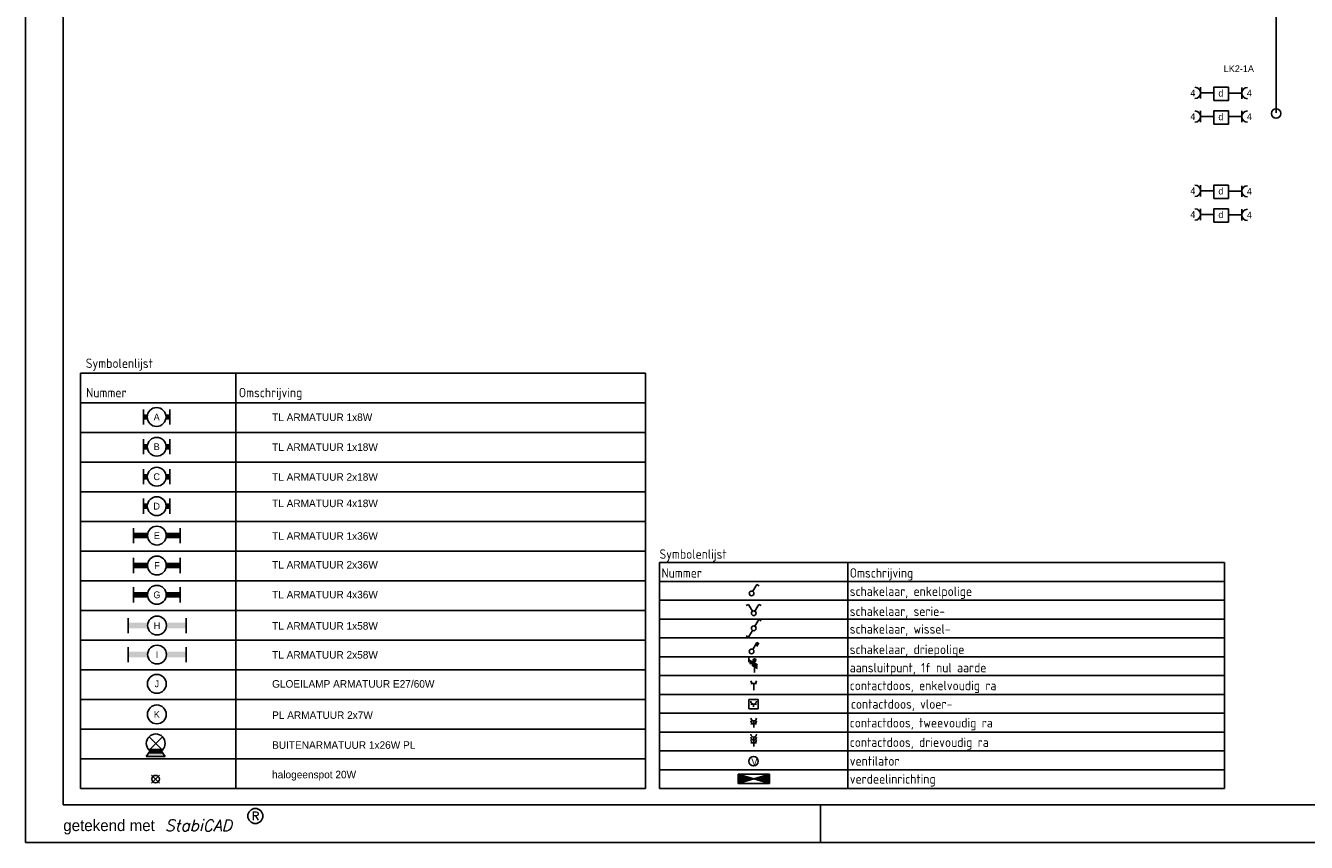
# Model space of a CAD drawing. Extents: x 0 to 84100, y 0 to 59400.
# Tile 1 of 14: x 0 to 34004, y 0 to 21675. Entities that reach past the tile are written whole.
import ezdxf
from ezdxf.enums import TextEntityAlignment as Align

# ---------------------------------------------------------------- set-up
doc = ezdxf.new("R2010")
doc.units = 0
doc.layers.get('0').update_dxf_attribs({"linetype": 'CONTINUOUS'})
for name, color, linetype in [('00KAD025', 2, 'CONTINUOUS'), ('00KAD070', 5, 'CONTINUOUS'), ('BL$2----', 7, 'CONTINUOUS'), ('EL$1----', 3, 'CONTINUOUS'), ('EL6212--', 3, 'CONTINUOUS'), ('EL6222--', 3, 'CONTINUOUS'), ('EL6311--', 3, 'CONTINUOUS')]:
    doc.layers.add(name, color=color, linetype=linetype)
doc.styles.add('BURO-018', font='BUROFONT.SHX', dxfattribs={"height": 180})
doc.styles.add('ROMANS', font='ROMANS.SHX')
doc.styles.add('SCRIPTS', font='IC-SCRPS.SHX')
doc.styles.get("Standard").update_dxf_attribs({"font": 'ISOCP'})

# ---------------------------------------------------------------- blocks, each defined once
blk = doc.blocks.new('A1-HOR')
at = {"layer": '00KAD025', "linetype": 'Continuous'}
for p, q in [((0, 594), (0, 0)), ((211, 0), (211, 10)), ((0, 0), (841, 0))]:
    blk.add_line(p, q, dxfattribs=at)
blk.add_circle((61, 7), 2, dxfattribs=at)
at = {"layer": '00KAD070', "linetype": 'Continuous'}
for p, q in [((10, 584), (10, 10)), ((10, 10), (831, 10))]:
    blk.add_line(p, q, dxfattribs=at)
at = {"layer": '00KAD025', "linetype": 'Continuous', "style": 'ROMANS'}
blk.add_text('R', height=2.2, dxfattribs=at).set_placement((61, 7), align=Align.MIDDLE)
at = {"layer": '00KAD025', "linetype": 'Continuous', "style": 'SCRIPTS'}
blk.add_text('getekend met', height=3, dxfattribs=at).set_placement((10, 3))
at = {"layer": '00KAD025', "linetype": 'Continuous', "style": 'ROMANS', "oblique": 15}
blk.add_text('StabiCAD', height=3, dxfattribs=at).set_placement((37, 3))
blk = doc.blocks.new('111304')
at = {"color": 0, "linetype": 'Continuous'}
for p, q in [((-1.5, 4.5), (1.5, 4.5)), ((0, 1), (0, 4.5))]:
    blk.add_line(p, q, dxfattribs=at)
blk.add_arc((0, 6), 1.5, 180, 360, dxfattribs=at)
at = {"color": 0, "linetype": 'Continuous', "style": 'BURO-018'}
for tag in ['E_GROEP', 'E_GKAST']:
    blk.add_attdef(tag, text='', height=1.8, dxfattribs=at).set_placement((0, 8.5), align=Align.MIDDLE)
at = {"color": 0, "linetype": 'Continuous', "style": 'BURO-018', "flags": 1}
for tag, p in [('E_VERMCODE', (13, 8.5)), ('E_MATCODE', (0, 0))]:
    blk.add_attdef(tag, text='', height=1.8, dxfattribs=at).set_placement(p, align=Align.MIDDLE)
blk = doc.blocks.new('111304I')
at = {"color": 0, "linetype": 'Continuous'}
for p, q in [((-1.5, 4.5), (1.5, 4.5)), ((0, 1), (0, 4.5))]:
    blk.add_line(p, q, dxfattribs=at)
blk.add_arc((0, 6), 1.5, 180, 360, dxfattribs=at)
at = {"color": 0, "linetype": 'Continuous', "style": 'BURO-018'}
for tag, p in [('E_GROEP', (0, 8.5)), ('E_GKAST', (0, 8.5)), ('E_SLET1', (3.5, 5.5))]:
    blk.add_attdef(tag, text='', height=1.8, dxfattribs=at).set_placement(p, align=Align.MIDDLE)
at = {"color": 0, "linetype": 'Continuous', "style": 'BURO-018', "flags": 1}
blk.add_attdef('E_MATCODE', text='', height=1.8, dxfattribs=at).set_placement((0, 0), align=Align.MIDDLE)
blk = doc.blocks.new('1115B3A')
at = {"color": 0, "linetype": 'Continuous'}
blk.add_circle((0, 0), 2.5, dxfattribs=at)
at = {"color": 0, "linetype": 'Continuous', "style": 'BURO-018'}
for tag, p in [('E_GROEP', (0, 5)), ('E_GKAST', (0, 5)), ('E_ARMCODE', (0, 0)), ('E_SLET', (4.5, -1))]:
    blk.add_attdef(tag, text='', height=1.8, dxfattribs=at).set_placement(p, align=Align.MIDDLE)
blk = doc.blocks.new('111503')
at = {"color": 0, "linetype": 'Continuous'}
for p, q in [((-1.77, 1.73), (1.77, 5.27)), ((1.77, 1.73), (-1.77, 5.27))]:
    blk.add_line(p, q, dxfattribs=at)
blk.add_circle((0, 3.5), 2.5, dxfattribs=at)
at = {"color": 0, "linetype": 'Continuous', "style": 'BURO-018'}
for tag, p in [('E_GROEP', (0, 8.5)), ('E_GKAST', (0, 8.5)), ('E_ARMCODE', (0, 3.5)), ('E_SLET', (4.5, 2.5))]:
    blk.add_attdef(tag, text='', height=1.8, dxfattribs=at).set_placement(p, align=Align.MIDDLE)
blk = doc.blocks.new('1115B6330')
at = {"color": 0}
for p, q in [((-3.5, 2), (-3.5, -2)), ((3.5, 2), (3.5, -2))]:
    blk.add_line(p, q, dxfattribs=at)
at = {"color": 0, "linetype": 'Continuous'}
blk.add_circle((0, 0), 2.5, dxfattribs=at)
at = {"color": 0}
for points in [[(-2.5, 0.75), (-3.5, 0.75), (-2.5, -0.75), (-3.5, -0.75)], [(2.5, 0.75), (3.5, 0.75), (2.5, -0.75), (3.5, -0.75)]]:
    blk.add_solid(points, dxfattribs=at)
at = {"color": 0, "linetype": 'Continuous', "style": 'BURO-018'}
for tag, p in [('E_GROEP', (0, 5)), ('E_GKAST', (0, 5)), ('E_ARMCODE', (0, 0)), ('E_SLET', (4.5, -3))]:
    blk.add_attdef(tag, text='', height=1.8, dxfattribs=at).set_placement(p, align=Align.MIDDLE)
blk = doc.blocks.new('1115B6630')
at = {"color": 0}
for p, q in [((-3.5, 2), (-3.5, -2)), ((3.5, 2), (3.5, -2))]:
    blk.add_line(p, q, dxfattribs=at)
at = {"color": 0, "linetype": 'Continuous'}
blk.add_circle((0, 0), 2.5, dxfattribs=at)
at = {"color": 0}
for points in [[(-2.5, 0.75), (-3.5, 0.75), (-2.5, -0.75), (-3.5, -0.75)], [(2.5, 0.75), (3.5, 0.75), (2.5, -0.75), (3.5, -0.75)]]:
    blk.add_solid(points, dxfattribs=at)
at = {"color": 0, "linetype": 'Continuous', "style": 'BURO-018'}
for tag, p in [('E_GROEP', (0, 5)), ('E_GKAST', (0, 5)), ('E_ARMCODE', (0, 0)), ('E_SLET', (4.5, -3))]:
    blk.add_attdef(tag, text='', height=1.8, dxfattribs=at).set_placement(p, align=Align.MIDDLE)
blk = doc.blocks.new('RENVOY1ROW')
at = {"layer": 'EL6311--', "color": 1, "flags": 8}
for p in [(0.5, 1), (50.5, 1)]:
    blk.add_attdef('TITEL', p, '', height=2.5, dxfattribs=at)
blk = doc.blocks.new('111405')
at = {"color": 0, "linetype": 'Continuous'}
for p, q in [((-2.74, 7), (-3.95, 6.3)), ((-0.62, 3.33), (-2.74, 7)), ((0.62, 3.33), (2.74, 7)), ((2.74, 7), (3.95, 6.3))]:
    blk.add_line(p, q, dxfattribs=at)
blk.add_circle((0, 2.25), 1.25, dxfattribs=at)
at = {"color": 0, "linetype": 'Continuous', "style": 'BURO-018'}
for tag, p in [('E_SLET1', (-3.42, 9)), ('E_SLET2', (3.42, 9)), ('E_GROEP', (11.61, 1.38)), ('E_GKAST', (11.61, 4.38))]:
    blk.add_attdef(tag, text='', height=1.8, dxfattribs=at).set_placement(p, align=Align.MIDDLE)
at = {"color": 0, "linetype": 'Continuous', "style": 'BURO-018', "flags": 1}
blk.add_attdef('E_MATCODE', text='', height=1.8, dxfattribs=at).set_placement((0, 0), align=Align.MIDDLE)
blk = doc.blocks.new('1114A1')
at = {"color": 0, "linetype": 'Continuous'}
for p, q in [((0.62, 3.33), (2.74, 7)), ((2.74, 7), (3.95, 6.3))]:
    blk.add_line(p, q, dxfattribs=at)
blk.add_circle((0, 2.25), 1.25, dxfattribs=at)
at = {"color": 0, "linetype": 'Continuous', "style": 'BURO-018'}
for tag, p in [('E_SLET1', (3.36, 9)), ('E_GROEP', (11.61, 1.38)), ('E_GKAST', (11.61, 4.38))]:
    blk.add_attdef(tag, text='', height=1.8, dxfattribs=at).set_placement(p, align=Align.MIDDLE)
at = {"color": 0, "linetype": 'Continuous', "style": 'BURO-018', "flags": 1}
blk.add_attdef('E_MATCODE', text='', height=1.8, dxfattribs=at).set_placement((0, 0), align=Align.MIDDLE)
blk = doc.blocks.new('111406')
at = {"color": 0, "linetype": 'Continuous'}
for p, q in [((0.62, 3.33), (2.74, 7)), ((2.74, 7), (3.95, 6.3)), ((-0.62, 1.17), (-2.74, -2.5)), ((-2.74, -2.5), (-3.95, -1.8))]:
    blk.add_line(p, q, dxfattribs=at)
blk.add_circle((0, 2.25), 1.25, dxfattribs=at)
at = {"color": 0, "linetype": 'Continuous', "style": 'BURO-018'}
for tag, p in [('E_SLET1', (3.42, 9)), ('E_GROEP', (11.61, 1.38)), ('E_GKAST', (11.61, 4.38))]:
    blk.add_attdef(tag, text='', height=1.8, dxfattribs=at).set_placement(p, align=Align.MIDDLE)
at = {"color": 0, "linetype": 'Continuous', "style": 'BURO-018', "flags": 1}
blk.add_attdef('E_MATCODE', text='', height=1.8, dxfattribs=at).set_placement((0, 0), align=Align.MIDDLE)
blk = doc.blocks.new('1114A3')
at = {"color": 0, "linetype": 'Continuous'}
for p, q in [((0.62, 3.33), (2.74, 7)), ((2.74, 7), (3.95, 6.3)), ((2.04, 5.79), (3.25, 5.09)), ((2.39, 6.39), (3.6, 5.69))]:
    blk.add_line(p, q, dxfattribs=at)
blk.add_circle((0, 2.25), 1.25, dxfattribs=at)
at = {"color": 0, "linetype": 'Continuous', "style": 'BURO-018'}
for tag, p in [('E_SLET1', (3.36, 9)), ('E_GROEP', (11.61, 1.38)), ('E_GKAST', (11.61, 4.38))]:
    blk.add_attdef(tag, text='', height=1.8, dxfattribs=at).set_placement(p, align=Align.MIDDLE)
at = {"color": 0, "linetype": 'Continuous', "style": 'BURO-018', "flags": 1}
blk.add_attdef('E_MATCODE', text='', height=1.8, dxfattribs=at).set_placement((0, 0), align=Align.MIDDLE)
blk = doc.blocks.new('E00078')
at = {"color": 0, "linetype": 'Continuous'}
for p, q in [((-3, 6.48), (-3, 8.98)), ((-3, 7.73), (1.5, 5.13)), ((0, 7.5), (0, 1)), ((1.5, 4.13), (-1.5, 5.87)), ((1.5, 3.13), (-1.5, 4.87))]:
    blk.add_line(p, q, dxfattribs=at)
at = {"color": 0, "const_width": 0.75}
blk.add_lwpolyline([(-0.38, 7.5, 1), (0.38, 7.5, 1)], format="xyb", close=True, dxfattribs=at)
at = {"color": 0, "linetype": 'Continuous', "const_width": 0.5}
blk.add_lwpolyline([(-2.18, 6.12, 1), (-1.68, 6.12, 1)], format="xyb", close=True, dxfattribs=at)
at = {"color": 0, "linetype": 'Continuous'}
for centre, radius in [((0, 7.5), 0.75), ((-1.93, 6.12), 0.5)]:
    blk.add_circle(centre, radius, dxfattribs=at)
at = {"color": 0, "linetype": 'Continuous', "style": 'BURO-018'}
for tag in ['E_GROEP', 'E_GKAST']:
    blk.add_attdef(tag, text='', height=1.8, dxfattribs=at).set_placement((0, 11), align=Align.MIDDLE)
at = {"color": 0, "linetype": 'Continuous', "style": 'BURO-018', "flags": 1}
for tag, p in [('E_VERMCODE', (13, 11)), ('E_MATCODE', (0, 0))]:
    blk.add_attdef(tag, text='', height=1.8, dxfattribs=at).set_placement(p, align=Align.MIDDLE)
blk = doc.blocks.new('1115B3')
at = {"color": 0, "linetype": 'Continuous'}
blk.add_circle((0, 3.5), 2.5, dxfattribs=at)
at = {"color": 0, "linetype": 'Continuous', "style": 'BURO-018'}
for tag, p in [('E_GROEP', (0, 8.5)), ('E_GKAST', (0, 8.5)), ('E_ARMCODE', (0, 3.5)), ('E_SLET', (4.5, 2.5))]:
    blk.add_attdef(tag, text='', height=1.8, dxfattribs=at).set_placement(p, align=Align.MIDDLE)
blk = doc.blocks.new('1116A4B')
at = {"color": 0, "linetype": 'Continuous'}
for p, q in [((-5, 4), (-5, 1)), ((5, 4), (-5, 4)), ((-5, 4), (5, 1)), ((5, 4), (-5, 1)), ((-5, 1), (5, 1)), ((5, 1), (5, 4))]:
    blk.add_line(p, q, dxfattribs=at)
for points in [[(-5, 4), (0, 2.5), (-5, 1)], [(5, 4), (0, 2.5), (5, 1)]]:
    blk.add_solid(points, dxfattribs=at)
at = {"color": 0, "linetype": 'Continuous', "style": 'BURO-018'}
for tag, p in [('E_GKAST', (0, 12)), ('E_GROEP', (0, 9)), ('E_KAST', (0, 6))]:
    blk.add_attdef(tag, text='', height=1.8, dxfattribs=at).set_placement(p, align=Align.MIDDLE)
at = {"color": 0, "linetype": 'Continuous', "style": 'BURO-018', "flags": 1}
blk.add_attdef('E_MATCODE', text='', height=1.8, dxfattribs=at).set_placement((0, 0), align=Align.MIDDLE)
blk = doc.blocks.new('111304O')
at = {"color": 0, "linetype": 'Continuous'}
for p, q in [((-2.5, 2.5), (2.5, 2.5)), ((-2.5, -2.5), (-2.5, 2.5)), ((-1.5, 0), (1.5, 0)), ((0, -1.5), (0, 0)), ((2.5, 2.5), (2.5, -2.5)), ((2.5, -2.5), (-2.5, -2.5))]:
    blk.add_line(p, q, dxfattribs=at)
blk.add_arc((0, 1.5), 1.5, 180, 360, dxfattribs=at)
at = {"color": 0, "linetype": 'Continuous', "style": 'BURO-018', "flags": 1}
for tag, p in [('E_MATCODE', (0, 0)), ('E_VERMCODE', (13, 4))]:
    blk.add_attdef(tag, text='', height=1.8, dxfattribs=at).set_placement(p, align=Align.MIDDLE)
at = {"color": 0, "linetype": 'Continuous', "style": 'BURO-018'}
for tag in ['E_GROEP', 'E_GKAST']:
    blk.add_attdef(tag, text='', height=1.8, dxfattribs=at).set_placement((0, 4), align=Align.MIDDLE)
blk = doc.blocks.new('RENVOY2ROW')
at = {"layer": 'EL6222--', "color": 1, "flags": 8}
for p in [(0.5, 1), (50.5, 1)]:
    blk.add_attdef('TITEL', p, '', height=2.5, dxfattribs=at)
blk = doc.blocks.new('E00002')
at = {"color": 0}
for p, q in [((-2.5, 0), (-1.45, 1.47)), ((2.5, 0), (-2.5, 0)), ((-1.79, 1), (1.79, 1)), ((1.45, 1.47), (2.5, 0))]:
    blk.add_line(p, q, dxfattribs=at)
for points in [[(-1.79, 1), (1.79, 1), (-2.5, 0), (2.5, 0)], [(-1.45, 1.47), (-0.5, 1), (-1.79, 1)], [(1.45, 1.47), (0.5, 1), (1.79, 1)]]:
    blk.add_solid(points, dxfattribs=at)
blk = doc.blocks.new('1115B3WD')
at = {"color": 0, "linetype": 'Continuous'}
for p, q in [((1.88, 1.85), (-1.88, 1.85)), ((1.68, 1.65), (-1.68, 1.65)), ((1.43, 1.45), (-1.43, 1.45)), ((1.09, 1.25), (-1.09, 1.25)), ((0.5, 1.05), (-0.5, 1.05))]:
    blk.add_line(p, q, dxfattribs=at)
blk = doc.blocks.new('SPOT-04')
at = {"color": 0, "linetype": 'Continuous'}
for p, q in [((-106, -106), (106, 106)), ((-106, 106), (106, -106))]:
    blk.add_line(p, q, dxfattribs=at)
blk.add_circle((0, 0), 100, dxfattribs=at)
at = {"color": 0, "linetype": 'Continuous', "style": 'BURO-018'}
for tag, p in [('E_ARMCODE', (-407, 280)), ('E_SLET', (-402, -120)), ('E_GROEP', (-407, -520)), ('E_GKAST', (-407, -520))]:
    blk.add_attdef(tag, text='', height=180, dxfattribs=at).set_placement(p, align=Align.MIDDLE)
blk = doc.blocks.new('1115B61540')
at = {"color": 0}
for p, q in [((-7.7, 2), (-7.7, -2)), ((7.7, 2), (7.7, -2))]:
    blk.add_line(p, q, dxfattribs=at)
at = {"color": 0, "linetype": 'Continuous'}
blk.add_circle((0, 0), 2.5, dxfattribs=at)
at = {"color": 0}
for points in [[(-2.5, 0.75), (-7.7, 0.75), (-2.5, -0.75), (-7.7, -0.75)], [(2.5, 0.75), (7.7, 0.75), (2.5, -0.75), (7.7, -0.75)]]:
    blk.add_solid(points, dxfattribs=at)
at = {"color": 0, "linetype": 'Continuous', "style": 'BURO-018'}
for tag, p in [('E_GROEP', (0, 5)), ('E_GKAST', (0, 5)), ('E_ARMCODE', (0, 0)), ('E_SLET', (4.5, -3))]:
    blk.add_attdef(tag, text='', height=1.8, dxfattribs=at).set_placement(p, align=Align.MIDDLE)
blk = doc.blocks.new('1115B61240')
at = {"color": 0}
for p, q in [((-6.2, 2), (-6.2, -2)), ((6.2, 2), (6.2, -2))]:
    blk.add_line(p, q, dxfattribs=at)
at = {"color": 0, "linetype": 'Continuous'}
blk.add_circle((0, 0), 2.5, dxfattribs=at)
at = {"color": 0}
for points in [[(-2.5, 0.75), (-6.2, 0.75), (-2.5, -0.75), (-6.2, -0.75)], [(2.5, 0.75), (6.2, 0.75), (2.5, -0.75), (6.2, -0.75)]]:
    blk.add_solid(points, dxfattribs=at)
at = {"color": 0, "linetype": 'Continuous', "style": 'BURO-018'}
for tag, p in [('E_GROEP', (0, 5)), ('E_GKAST', (0, 5)), ('E_ARMCODE', (0, 0)), ('E_SLET', (4.5, -3))]:
    blk.add_attdef(tag, text='', height=1.8, dxfattribs=at).set_placement(p, align=Align.MIDDLE)
blk = doc.blocks.new('111304A')
at = {"color": 0, "linetype": 'Continuous'}
for p, q in [((-1.5, 3), (1.5, 3)), ((0, 1), (0, 4.5))]:
    blk.add_line(p, q, dxfattribs=at)
for centre in [(0, 6), (0, 4.5)]:
    blk.add_arc(centre, 1.5, 180, 360, dxfattribs=at)
at = {"color": 0, "linetype": 'Continuous', "style": 'BURO-018'}
for tag in ['E_GROEP', 'E_GKAST']:
    blk.add_attdef(tag, text='', height=1.8, dxfattribs=at).set_placement((0, 8.5), align=Align.MIDDLE)
at = {"color": 0, "linetype": 'Continuous', "style": 'BURO-018', "flags": 1}
for tag, p in [('E_VERMCODE', (13, 8.5)), ('E_MATCODE', (0, 0))]:
    blk.add_attdef(tag, text='', height=1.8, dxfattribs=at).set_placement(p, align=Align.MIDDLE)
blk = doc.blocks.new('111304B')
at = {"color": 0, "linetype": 'Continuous'}
for p, q in [((-1.5, 3), (1.5, 3)), ((0, 1), (0, 6))]:
    blk.add_line(p, q, dxfattribs=at)
for centre in [(0, 7.5), (0, 6), (0, 4.5)]:
    blk.add_arc(centre, 1.5, 180, 360, dxfattribs=at)
at = {"color": 0, "linetype": 'Continuous', "style": 'BURO-018'}
for tag in ['E_GROEP', 'E_GKAST']:
    blk.add_attdef(tag, text='', height=1.8, dxfattribs=at).set_placement((0, 10), align=Align.MIDDLE)
at = {"color": 0, "linetype": 'Continuous', "style": 'BURO-018', "flags": 1}
for tag, p in [('E_VERMCODE', (13, 10)), ('E_MATCODE', (0, 0))]:
    blk.add_attdef(tag, text='', height=1.8, dxfattribs=at).set_placement(p, align=Align.MIDDLE)
blk = doc.blocks.new('BLOK (RENVOOI)')
at = {"layer": 'EL6311--'}
for p, q in [((-15181, 12575), (-15181, 1554)), ((-15181, 12575), (-181, 12575)), ((-11062, 12575), (-11062, 1554)), ((-181, 12575), (-181, 1554)), ((-15181, 11788), (-181, 11788)), ((-15181, 11000), (-181, 11000)), ((-15181, 10213), (-181, 10213)), ((-15181, 9426), (-181, 9426)), ((-15181, 8639), (-181, 8639)), ((-15181, 7852), (-181, 7852)), ((-15181, 7064), (-181, 7064)), ((-15181, 6277), (-181, 6277)), ((-15181, 5490), (-181, 5490)), ((-15181, 4703), (-181, 4703)), ((-15181, 3915), (-181, 3915)), ((-15181, 3128), (-181, 3128)), ((-15181, 2341), (-181, 2341)), ((-15181, 1554), (-181, 1554))]:
    blk.add_line(p, q, dxfattribs=at)
at = {"layer": 'EL6311--', "ltscale": 100}
for p, q in [((192, 7547), (15192, 7547)), ((192, 7547), (192, 1547)), ((5192, 7547), (5192, 1544)), ((15192, 1547), (15192, 7547)), ((192, 7047), (15192, 7047)), ((192, 6547), (15192, 6547)), ((192, 6047), (15192, 6047)), ((192, 5547), (15192, 5547)), ((192, 5047), (15192, 5047)), ((192, 4547), (15192, 4547)), ((192, 4047), (15192, 4047)), ((192, 3547), (15192, 3547)), ((192, 3047), (15192, 3047)), ((192, 2547), (15192, 2547)), ((192, 2047), (15192, 2047)), ((192, 1547), (15192, 1547))]:
    blk.add_line(p, q, dxfattribs=at)
at = {"layer": 'EL$1----', "xscale": 50, "yscale": 50}
for name, p in [('1114A1', (2635, 6617)), ('111405', (2692, 6088)), ('111406', (2692, 5689)), ('1114A3', (2635, 5076)), ('E00078', (2715, 4579)), ('111304', (2692, 4109)), ('111304O', (2689, 3790))]:
    blk.add_blockref(name, p, dxfattribs=at)
at = {"layer": 'EL$1----', "xscale": -83.33333333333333, "yscale": 83.33333333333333, "rotation": 180}
blk.add_blockref('1116A4B', (2692, 2013), dxfattribs=at)
at = {"layer": 'EL6222--'}
ref = blk.add_blockref('RENVOY2ROW', (221, 3975), dxfattribs=dict(at, xscale=-100, yscale=100, rotation=180))
ref.add_attrib('KOLOM2', 'contactdoos, vloer-                                         ', (5271, 3667), dxfattribs={"color": 1, "height": 250})
at = {"layer": 'EL6222--', "xscale": 50, "yscale": 50, "zscale": 100}
for name, p in [('111304A', (2692, 3120)), ('111304B', (2692, 2615))]:
    blk.add_blockref(name, p, dxfattribs=at)
at = {"layer": 'EL6311--'}
ref = blk.add_blockref('1115B6330', (-13160, 11410), dxfattribs=dict(at, xscale=100, yscale=100, zscale=100))
ref.add_attrib('E_ARMCODE', 'A', dxfattribs={"layer": '0', "color": 1, "linetype": 'Continuous', "height": 180, "style": 'BURO-018'}).set_placement((-13160, 11410), align=Align.MIDDLE)
ref = blk.add_blockref('1115B6630', (-13159, 10620), dxfattribs=dict(at, xscale=100, yscale=100, zscale=100))
ref.add_attrib('E_ARMCODE', 'B', dxfattribs={"layer": '0', "color": 1, "linetype": 'Continuous', "height": 180, "style": 'BURO-018'}).set_placement((-13159, 10620), align=Align.MIDDLE)
ref = blk.add_blockref('1115B6630', (-13159, 9825), dxfattribs=dict(at, xscale=100, yscale=100, zscale=100))
ref.add_attrib('E_ARMCODE', 'C', dxfattribs={"layer": '0', "color": 1, "linetype": 'Continuous', "height": 180, "style": 'BURO-018'}).set_placement((-13159, 9825), align=Align.MIDDLE)
ref = blk.add_blockref('1115B6630', (-13159, 9044), dxfattribs=dict(at, xscale=100, yscale=100, zscale=100))
ref.add_attrib('E_ARMCODE', 'D', dxfattribs={"layer": '0', "color": 1, "linetype": 'Continuous', "height": 180, "style": 'BURO-018'}).set_placement((-13159, 9044), align=Align.MIDDLE)
ref = blk.add_blockref('1115B61240', (-13153, 8262), dxfattribs=dict(at, xscale=100, yscale=100, zscale=100))
ref.add_attrib('E_ARMCODE', 'E', dxfattribs={"layer": '0', "color": 1, "linetype": 'Continuous', "height": 180, "style": 'BURO-018'}).set_placement((-13153, 8262), align=Align.MIDDLE)
ref = blk.add_blockref('1115B61240', (-13153, 7468), dxfattribs=dict(at, xscale=100, yscale=100, zscale=100))
ref.add_attrib('E_ARMCODE', 'F', dxfattribs={"layer": '0', "color": 1, "linetype": 'Continuous', "height": 180, "style": 'BURO-018'}).set_placement((-13153, 7468), align=Align.MIDDLE)
ref = blk.add_blockref('1115B61240', (-13153, 6691), dxfattribs=dict(at, xscale=100, yscale=100, zscale=100))
ref.add_attrib('E_ARMCODE', 'G', dxfattribs={"layer": '0', "color": 1, "linetype": 'Continuous', "height": 180, "style": 'BURO-018'}).set_placement((-13153, 6691), align=Align.MIDDLE)
ref = blk.add_blockref('RENVOY1ROW', (192, 6559), dxfattribs=dict(at, xscale=100, yscale=100))
ref.add_attrib('KOLOM2', 'schakelaar, enkelpolige                                     ', (5242, 6659), dxfattribs={"color": 1, "height": 250})
ref = blk.add_blockref('1115B61540', (-13150, 5875), dxfattribs=dict(at, xscale=100, yscale=100, zscale=100))
ref.add_attrib('E_ARMCODE', 'H', dxfattribs={"layer": '0', "color": 1, "linetype": 'Continuous', "height": 180, "style": 'BURO-018'}).set_placement((-13150, 5875), align=Align.MIDDLE)
ref = blk.add_blockref('RENVOY1ROW', (192, 6029), dxfattribs=dict(at, xscale=100, yscale=100))
ref.add_attrib('KOLOM2', 'schakelaar, serie-                                          ', (5242, 6129), dxfattribs={"color": 1, "height": 250})
ref = blk.add_blockref('RENVOY1ROW', (192, 5559), dxfattribs=dict(at, xscale=100, yscale=100))
ref.add_attrib('KOLOM2', 'schakelaar, wissel-                                         ', (5242, 5659), dxfattribs={"color": 1, "height": 250})
ref = blk.add_blockref('1115B61540', (-13150, 5105), dxfattribs=dict(at, xscale=100, yscale=100, zscale=100))
ref.add_attrib('E_ARMCODE', 'I', dxfattribs={"layer": '0', "color": 1, "linetype": 'Continuous', "height": 180, "style": 'BURO-018'}).set_placement((-13150, 5105), align=Align.MIDDLE)
ref = blk.add_blockref('RENVOY1ROW', (192, 5017), dxfattribs=dict(at, xscale=100, yscale=100))
ref.add_attrib('KOLOM2', 'schakelaar, driepolige                                      ', (5242, 5117), dxfattribs={"color": 1, "height": 250})
ref = blk.add_blockref('RENVOY1ROW', (192, 4533), dxfattribs=dict(at, xscale=100, yscale=100))
ref.add_attrib('KOLOM2', 'aansluitpunt, 1f nul aarde                                  ', (5242, 4633), dxfattribs={"color": 1, "height": 250})
ref = blk.add_blockref('1115B3A', (-13155, 4327), dxfattribs=dict(at, xscale=100, yscale=100, zscale=100))
ref.add_attrib('E_ARMCODE', 'J', dxfattribs={"layer": '0', "color": 1, "linetype": 'Continuous', "height": 180, "style": 'BURO-018'}).set_placement((-13155, 4327), align=Align.MIDDLE)
ref = blk.add_blockref('RENVOY1ROW', (192, 4059), dxfattribs=dict(at, xscale=100, yscale=100))
ref.add_attrib('KOLOM2', 'contactdoos, enkelvoudig ra                                 ', (5242, 4159), dxfattribs={"color": 1, "height": 250})
ref = blk.add_blockref('1115B3A', (-13155, 3517), dxfattribs=dict(at, xscale=100, yscale=100, zscale=100))
ref.add_attrib('E_ARMCODE', 'K', dxfattribs={"layer": '0', "color": 1, "linetype": 'Continuous', "height": 180, "style": 'BURO-018'}).set_placement((-13155, 3517), align=Align.MIDDLE)
ref = blk.add_blockref('RENVOY1ROW', (192, 3070), dxfattribs=dict(at, xscale=100, yscale=100))
ref.add_attrib('KOLOM2', 'contactdoos, tweevoudig ra                                  ', (5242, 3170), dxfattribs={"color": 1, "height": 250})
at = {"layer": 'EL6311--', "xscale": 100, "yscale": 100, "zscale": 100}
for name in ['111503', 'E00002', '1115B3WD']:
    blk.add_blockref(name, (-13184, 2399), dxfattribs=at)
at = {"layer": 'EL6311--'}
ref = blk.add_blockref('RENVOY1ROW', (192, 2554), dxfattribs=dict(at, xscale=100, yscale=100))
ref.add_attrib('KOLOM2', 'contactdoos, drievoudig ra                                  ', (5242, 2654), dxfattribs={"color": 1, "height": 250})
ref = blk.add_blockref('1115B3', (2687, 2101), dxfattribs=dict(at, xscale=50, yscale=50, zscale=50))
ref.add_attrib('E_ARMCODE', 'V', dxfattribs={"layer": '0', "color": 1, "linetype": 'Continuous', "height": 180, "style": 'BURO-018'}).set_placement((2711, 2257), align=Align.MIDDLE)
ref = blk.add_blockref('RENVOY1ROW', (192, 2056), dxfattribs=dict(at, xscale=100, yscale=100))
ref.add_attrib('KOLOM2', 'ventilator                     ', (5242, 2156), dxfattribs={"color": 1, "height": 250})
at = {"layer": 'EL6311--', "rotation": 90}
blk.add_blockref('SPOT-04', (-13187, 1800), dxfattribs=at)
at = {"layer": 'EL6311--'}
ref = blk.add_blockref('RENVOY1ROW', (192, 1946), dxfattribs=dict(at, xscale=-100, yscale=100, rotation=180))
ref.add_attrib('KOLOM2', 'verdeelinrichting                                           ', (5242, 1679), dxfattribs={"color": 1, "height": 250})
at = {"layer": 'EL6311--', "color": 1, "style": 'BURO-018'}
for s, p in [('TL ARMATUUR 1x8W', (-10095, 11303)), ('TL ARMATUUR 1x18W', (-10095, 10511)), ('TL ARMATUUR 2x18W', (-10095, 9718)), ('TL ARMATUUR 4x18W', (-10095, 9018)), ('TL ARMATUUR 1x36W', (-10095, 8152)), ('TL ARMATUUR 2x36W', (-10095, 7388)), ('TL ARMATUUR 4x36W', (-10095, 6596)), ('TL ARMATUUR 1x58W', (-10095, 5767)), ('TL ARMATUUR 2x58W', (-10095, 4998)), ('GLOEILAMP ARMATUUR E27/60W', (-10095, 4227)), ('PL ARMATUUR 2x7W', (-10095, 3398)), ('BUITENARMATUUR 1x26W PL', (-10095, 2604)), ('halogeenspot 20W', (-10095, 1821))]:
    blk.add_text(s, height=200, dxfattribs=at).set_placement(p)
at = {"layer": 'EL6311--', "color": 1, "ltscale": 100, "flags": 8}
for tag, p in [('RENVOOI', (-15041, 12712)), ('SYMBOLEN', (-15034, 11933)), ('OMSCHIJVING', (-10979, 11933)), ('RENVOOI', (192, 7647)), ('SYMBOLEN', (242, 7147)), ('OMSCHIJVING', (5242, 7147))]:
    blk.add_attdef(tag, p, '', height=250, dxfattribs=at)

msp = doc.modelspace()

# ---------------------------------------------------------------- linework, layer by layer
at = {"layer": 'EL6222--'}
msp.add_line((33198, 19361), (33201, 27158), dxfattribs=at)
at = {"layer": 'EL6222--', "color": 7}
for points in [[(31544, 19686), (31935, 19686), (31935, 20038), (31544, 20038)], [(31544, 19059), (31935, 19059), (31935, 19411), (31544, 19411)], [(31544, 17088), (31935, 17088), (31935, 17440), (31544, 17440)], [(31544, 16461), (31935, 16461), (31935, 16813), (31544, 16813)]]:
    msp.add_lwpolyline(points, close=True, dxfattribs=at)
at = {"layer": 'EL6222--'}
msp.add_circle((33201, 19344), 127, dxfattribs=at)

# ---------------------------------------------------------------- block references
at = {"layer": 'BL$2----', "xscale": 100, "yscale": 100, "zscale": 100}
msp.add_blockref('A1-HOR', (0, 0), dxfattribs=at)
at = {"layer": 'EL6222--'}
ref = msp.add_blockref('111304', (31837, 19887), dxfattribs=dict(at, xscale=-100, yscale=100, zscale=100, rotation=270))
ref.add_attrib('E_GROEP', '4', dxfattribs={"layer": '0', "color": 1, "linetype": 'Continuous', "height": 180, "style": 'BURO-018'}).set_placement((32492, 19887), align=Align.MIDDLE)
ref = msp.add_blockref('111304', (31837, 19260), dxfattribs=dict(at, xscale=-100, yscale=100, zscale=100, rotation=270))
ref.add_attrib('E_GROEP', '4', dxfattribs={"layer": '0', "color": 1, "linetype": 'Continuous', "height": 180, "style": 'BURO-018'}).set_placement((32492, 19260), align=Align.MIDDLE)
ref = msp.add_blockref('111304', (31837, 17278), dxfattribs=dict(at, xscale=-100, yscale=100, zscale=100, rotation=270))
ref.add_attrib('E_GROEP', '4', dxfattribs={"layer": '0', "color": 1, "linetype": 'Continuous', "height": 180, "style": 'BURO-018'}).set_placement((32492, 17278), align=Align.MIDDLE)
ref = msp.add_blockref('111304', (31837, 16651), dxfattribs=dict(at, xscale=-100, yscale=100, zscale=100, rotation=270))
ref.add_attrib('E_GROEP', '4', dxfattribs={"layer": '0', "color": 1, "linetype": 'Continuous', "height": 180, "style": 'BURO-018'}).set_placement((32492, 16651), align=Align.MIDDLE)
at = {"layer": 'EL6222--', "lineweight": 0}
ref = msp.add_blockref('BLOK (RENVOOI)', (16639, -121), dxfattribs=at)
ref.add_attrib('RENVOOI', 'Symbolenlijst', (16831, 7526), dxfattribs={"layer": 'EL6311--', "color": 1, "ltscale": 100, "height": 250, "flags": 8})
ref.add_attrib('SYMBOLEN', 'Nummer', (16881, 7026), dxfattribs={"layer": 'EL6311--', "color": 1, "ltscale": 100, "height": 250, "flags": 8})
ref.add_attrib('OMSCHIJVING', 'Omschrijving', (21881, 7026), dxfattribs={"layer": 'EL6311--', "color": 1, "ltscale": 100, "height": 250, "flags": 8})
ref.add_attrib('SYMBOLEN', 'Nummer', (1605, 11812), dxfattribs={"layer": 'EL6311--', "color": 1, "ltscale": 100, "height": 250, "flags": 8})
ref.add_attrib('RENVOOI', 'Symbolenlijst', (1598, 12591), dxfattribs={"layer": 'EL6311--', "color": 1, "ltscale": 100, "height": 250, "flags": 8})
ref.add_attrib('OMSCHIJVING', 'Omschrijving', (5660, 11812), dxfattribs={"layer": 'EL6311--', "color": 1, "ltscale": 100, "height": 250, "flags": 8})
at = {"layer": 'EL6311--'}
ref = msp.add_blockref('111304I', (31643, 19888), dxfattribs=dict(at, xscale=100, yscale=100, zscale=100, rotation=90))
ref.add_attrib('E_GROEP', '4', dxfattribs={"layer": '0', "color": 1, "linetype": 'Continuous', "height": 180, "style": 'BURO-018'}).set_placement((30990, 19888), align=Align.MIDDLE)
ref.add_attrib('E_SLET1', 'd', dxfattribs={"layer": '0', "color": 1, "linetype": 'Continuous', "height": 180, "style": 'BURO-018'}).set_placement((31735, 19886), align=Align.MIDDLE)
ref = msp.add_blockref('111304I', (31643, 19261), dxfattribs=dict(at, xscale=100, yscale=100, zscale=100, rotation=90))
ref.add_attrib('E_GROEP', '4', dxfattribs={"layer": '0', "color": 1, "linetype": 'Continuous', "height": 180, "style": 'BURO-018'}).set_placement((30990, 19261), align=Align.MIDDLE)
ref.add_attrib('E_SLET1', 'd', dxfattribs={"layer": '0', "color": 1, "linetype": 'Continuous', "height": 180, "style": 'BURO-018'}).set_placement((31735, 19259), align=Align.MIDDLE)
ref = msp.add_blockref('111304I', (31643, 17291), dxfattribs=dict(at, xscale=100, yscale=100, zscale=100, rotation=90))
ref.add_attrib('E_GROEP', '4', dxfattribs={"layer": '0', "color": 1, "linetype": 'Continuous', "height": 180, "style": 'BURO-018'}).set_placement((30990, 17291), align=Align.MIDDLE)
ref.add_attrib('E_SLET1', 'd', dxfattribs={"layer": '0', "color": 1, "linetype": 'Continuous', "height": 180, "style": 'BURO-018'}).set_placement((31735, 17288), align=Align.MIDDLE)
ref = msp.add_blockref('111304I', (31643, 16664), dxfattribs=dict(at, xscale=100, yscale=100, zscale=100, rotation=90))
ref.add_attrib('E_GROEP', '4', dxfattribs={"layer": '0', "color": 1, "linetype": 'Continuous', "height": 180, "style": 'BURO-018'}).set_placement((30990, 16664), align=Align.MIDDLE)
ref.add_attrib('E_SLET1', 'd', dxfattribs={"layer": '0', "color": 1, "linetype": 'Continuous', "height": 180, "style": 'BURO-018'}).set_placement((31735, 16661), align=Align.MIDDLE)

# ---------------------------------------------------------------- texts
at = {"layer": 'EL6212--', "color": 4, "style": 'BURO-018'}
msp.add_text('LK2-1A', height=180, dxfattribs=at).set_placement((31810, 20442))

doc.saveas('drawing.dxf')
